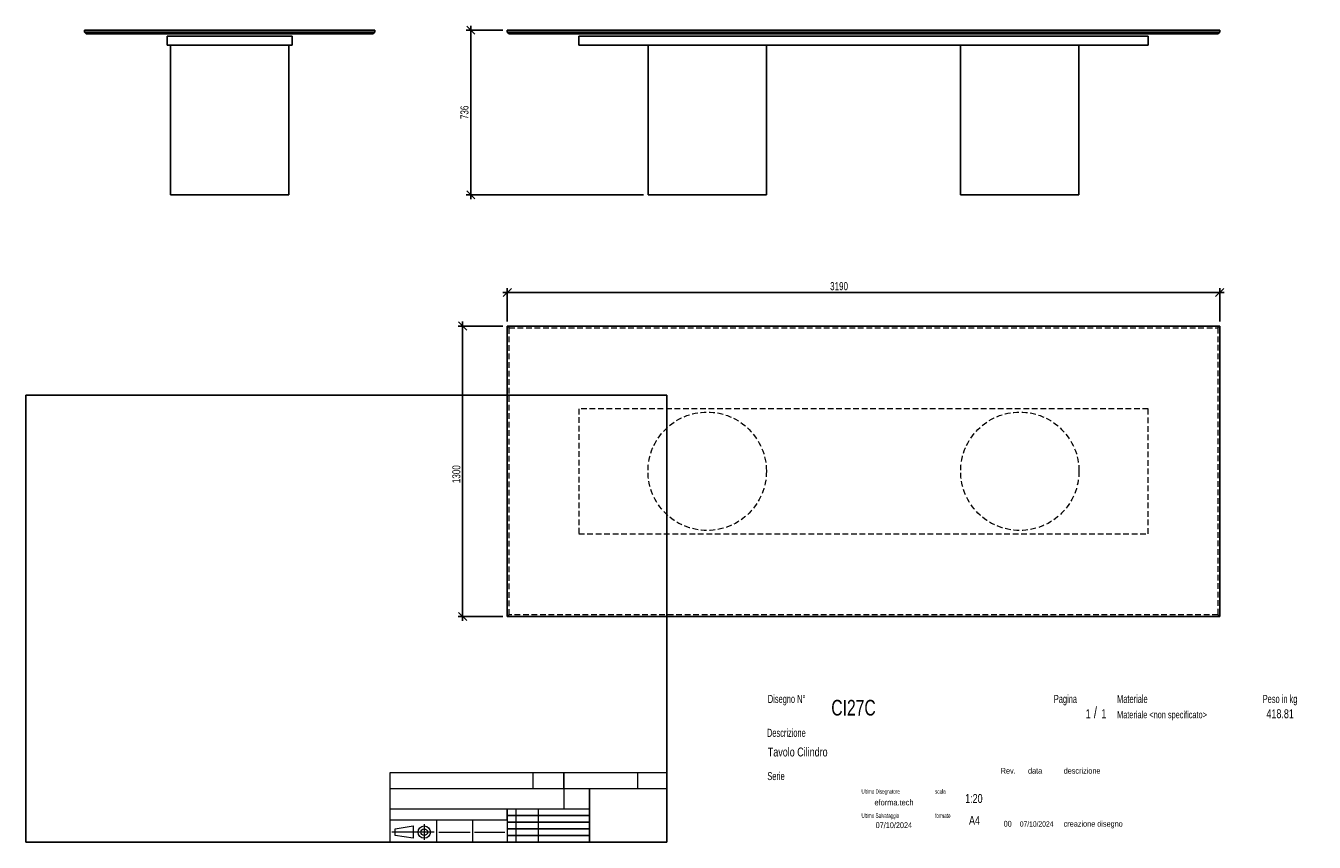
# Model space of a CAD drawing. Header units: millimetres. Extents: x 2 to 291, y 2 to 185.
import ezdxf

# ---------------------------------------------------------------- set-up
doc = ezdxf.new("R2010")
doc.units = ezdxf.units.MM
doc.linetypes.add('HIDDEN', pattern=[1.905, 1.27, -0.635])
doc.layers.add('FORMAT', color=7, linetype='Continuous')
doc.styles.add('SLDTEXTSTYLE0', font='TXT', dxfattribs={"width": 0.605})
doc.styles.add('SLDTEXTSTYLE1', font='TXT', dxfattribs={"width": 0.75})
doc.dimstyles.new('SLDDIMSTYLE0', dxfattribs={"dimtxt": 1.8, "dimasz": 1.8, "dimexe": 0, "dimexo": 0.0625, "dimgap": 0.45, "dimtad": 1, "dimlfac": 20, "dimrnd": 1e-09, "dimzin": 12, "dimdsep": 46, "dimtxsty": 'SLDTEXTSTYLE1', "dimblk1": 'OBLIQUE', "dimblk2": 'OBLIQUE', "dimsah": 1, "dimcen": 0.09, "dimadec": 0, "dimazin": 3, "dimtfac": 1, "dimtmove": 0, "dimatfit": 0, "dimldrblk": 'OBLIQUE', "dimfxl": 0, "dimfrac": 2, "dimtolj": 1, "dimtzin": 12, "dimarcsym": 0})

# ---------------------------------------------------------------- blocks, each defined once
blk = doc.blocks.new('_Oblique')
at = {"color": 0, "linetype": 'ByBlock', "lineweight": -2}
blk.add_line((-0.5, -0.5), (0.5, 0.5), dxfattribs=at)
blk = doc.blocks.new('_D')
at = {"layer": 'FORMAT', "color": 7}
for p, q in [((102.14, 184.19), (102.14, 185.19)), ((109.32, 184.19), (101.14, 184.19)), ((102.14, 147.39), (102.14, 184.19)), ((140.82, 147.39), (101.14, 147.39)), ((102.14, 147.39), (102.14, 146.39))]:
    blk.add_line(p, q, dxfattribs=at)
at = {"layer": 'FORMAT', "color": 7, "xscale": 1.8, "yscale": 1.8}
for p, rotation in [((102.14, 184.19), 270.0000000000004), ((102.14, 147.39), 90.0000000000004)]:
    blk.add_blockref('_Oblique', p, dxfattribs=dict(at, rotation=rotation))
at = {"layer": 'FORMAT', "color": 7, "insert": (99.82, 164.31), "char_height": 1.8, "attachment_point": 1, "rotation": 90, "style": 'SLDTEXTSTYLE1'}
blk.add_mtext('736', dxfattribs=at)
blk = doc.blocks.new('_D_1')
at = {"layer": 'FORMAT', "color": 7}
for p, q in [((100.32, 118.01), (100.32, 119.01)), ((109.32, 118.01), (99.32, 118.01)), ((100.32, 118.01), (100.32, 53.01)), ((109.32, 53.01), (99.32, 53.01)), ((100.32, 53.01), (100.32, 52.01))]:
    blk.add_line(p, q, dxfattribs=at)
at = {"layer": 'FORMAT', "color": 7, "xscale": 1.8, "yscale": 1.8}
for p, rotation in [((100.32, 118.01, 16.8), 270.0000000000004), ((100.32, 53.01, 16.8), 90.0000000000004)]:
    blk.add_blockref('_Oblique', p, dxfattribs=dict(at, rotation=rotation))
at = {"layer": 'FORMAT', "color": 7, "insert": (98, 82.85), "char_height": 1.8, "attachment_point": 1, "rotation": 90, "style": 'SLDTEXTSTYLE1'}
blk.add_mtext('1300', dxfattribs=at)
blk = doc.blocks.new('_D_2')
at = {"layer": 'FORMAT', "color": 7}
for p, q in [((110.32, 125.51), (109.32, 125.51)), ((110.32, 119.01), (110.32, 126.51)), ((269.82, 125.51), (110.32, 125.51)), ((269.82, 119.01), (269.82, 126.51)), ((269.82, 125.51), (270.82, 125.51))]:
    blk.add_line(p, q, dxfattribs=at)
at = {"layer": 'FORMAT', "color": 7, "xscale": 1.8, "yscale": 1.8}
blk.add_blockref('_Oblique', (110.32, 125.51, 16.8), dxfattribs=at)
at = {"layer": 'FORMAT', "color": 7, "xscale": 1.8, "yscale": 1.8, "rotation": 180.0000000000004}
blk.add_blockref('_Oblique', (269.82, 125.51, 16.8), dxfattribs=at)
at = {"layer": 'FORMAT', "color": 7, "insert": (182.59, 127.83), "char_height": 1.8, "attachment_point": 1, "style": 'SLDTEXTSTYLE1'}
blk.add_mtext('3190', dxfattribs=at)

msp = doc.modelspace()

# ---------------------------------------------------------------- linework, layer by layer
at = {"color": 7, "linetype": 'Continuous', "lineweight": 25}
for p, q in [((15.63897, 184.19439), (15.63897, 183.79439)), ((15.63897, 184.19439), (80.63897, 184.19439)), ((15.63897, 183.79439), (80.63897, 183.79439)), ((15.63897, 183.79439), (16.03897, 183.39439)), ((80.23897, 183.39439), (16.03897, 183.39439)), ((34.13897, 180.89439), (34.13897, 182.89439)), ((34.13897, 182.89439), (62.13897, 182.89439)), ((62.13897, 180.89439), (62.13897, 182.89439)), ((80.63897, 183.79439), (80.23897, 183.39439)), ((80.63897, 184.19439), (80.63897, 183.79439)), ((110.32053, 184.19439), (110.32053, 183.79439)), ((110.32053, 184.19439), (269.82053, 184.19439)), ((110.32053, 183.79439), (269.82053, 183.79439)), ((110.72053, 183.39439), (110.32053, 183.79439)), ((269.42053, 183.39439), (110.72053, 183.39439)), ((126.32053, 180.89439), (126.32053, 182.89439)), ((126.32053, 182.89439), (253.82053, 182.89439)), ((253.82053, 180.89439), (253.82053, 182.89439)), ((269.82053, 183.79439), (269.42053, 183.39439)), ((269.82053, 184.19439), (269.82053, 183.79439)), ((34.13897, 180.89439), (62.13897, 180.89439)), ((34.88897, 180.89439), (34.88897, 147.39439)), ((61.38897, 147.39439), (61.38897, 180.89439)), ((126.32053, 180.89439), (253.82053, 180.89439)), ((141.82053, 180.89439), (141.82053, 147.39439)), ((168.32053, 147.39439), (168.32053, 180.89439)), ((211.82053, 180.89439), (211.82053, 147.39439)), ((238.32053, 147.39439), (238.32053, 180.89439)), ((34.88897, 147.39439), (61.38897, 147.39439)), ((141.82053, 147.39439), (155.07053, 147.39439)), ((155.07053, 147.39439), (168.32053, 147.39439)), ((211.82053, 147.39439), (225.07053, 147.39439)), ((225.07053, 147.39439), (238.32053, 147.39439)), ((110.32053, 118.0069), (110.32053, 53.0069)), ((269.82053, 118.0069), (110.32053, 118.0069)), ((269.82053, 53.0069), (269.82053, 118.0069)), ((110.32053, 53.0069), (269.82053, 53.0069))]:
    msp.add_line(p, q, dxfattribs=at)
at = {"color": 7, "linetype": 'HIDDEN', "lineweight": 18}
for p, q in [((110.72053, 117.6069), (110.32053, 118.0069)), ((110.72053, 117.6069), (269.42053, 117.6069)), ((110.72053, 53.4069), (110.72053, 117.6069)), ((269.82053, 118.0069), (269.42053, 117.6069)), ((269.42053, 117.6069), (269.42053, 53.4069)), ((126.32053, 99.5069), (126.32053, 71.5069)), ((253.82053, 99.5069), (126.32053, 99.5069)), ((253.82053, 71.5069), (253.82053, 99.5069)), ((126.32053, 71.5069), (253.82053, 71.5069)), ((110.72053, 53.4069), (110.32053, 53.0069)), ((269.42053, 53.4069), (110.72053, 53.4069)), ((269.82053, 53.0069), (269.42053, 53.4069))]:
    msp.add_line(p, q, dxfattribs=at)
for centre in [(155.07053, 85.5069), (225.07053, 85.5069)]:
    msp.add_circle(centre, 13.25, dxfattribs=at)
at = {"layer": 'FORMAT', "color": 251, "true_color": 0x484848}
for p, q in [((2.5, 102.5), (146, 102.5)), ((2.5, 102.5), (2.5, 2.5)), ((146, 102.5), (146, 2.5)), ((2.5, 2.5), (146, 2.5))]:
    msp.add_line(p, q, dxfattribs=at)
at = {"layer": 'FORMAT', "color": 251, "lineweight": 18, "true_color": 0x484848}
for p, q in [((146, 18), (84, 18)), ((84, 18), (84, 2.5)), ((116, 18), (116, 14.5)), ((139.5, 18), (139.5, 14.5)), ((84, 14.5), (146, 14.5)), ((84, 10), (123, 10)), ((112.25, 10), (112.25, 2.5)), ((117.25, 10), (117.25, 2.5)), ((123, 10), (128.75, 10)), ((84, 7.5), (110.25, 7.5)), ((85.22616, 5.51421), (89.22616, 6.13921)), ((89.22616, 6.13921), (89.22616, 3.38921)), ((91.73012, 6.52038), (91.73012, 3.03025)), ((94.5, 7.5), (94.5, 2.5)), ((102.5, 7.5), (102.5, 2.5)), ((110.25, 7.5), (110.25, 2.5)), ((93.94146, 4.76421), (84.44672, 4.76421)), ((85.22616, 4.01421), (85.22616, 5.51421)), ((89.22616, 3.38921), (85.22616, 4.01421)), ((95, 4.75), (102, 4.75)), ((103, 4.75), (109.75, 4.75))]:
    msp.add_line(p, q, dxfattribs=at)
at = {"layer": 'FORMAT', "color": 7}
for p, q in [((123, 14.5), (123, 18)), ((128.75, 10), (128.75, 14.5)), ((110.25, 7.5), (110.25, 10)), ((128.75, 2.5), (128.75, 10)), ((110.25, 8.5), (128.75, 8.5)), ((110.25, 7), (128.75, 7)), ((110.25, 5.5), (128.75, 5.5)), ((110.25, 4), (128.75, 4)), ((110.25, 2.5), (128.75, 2.5))]:
    msp.add_line(p, q, dxfattribs=at)
at = {"layer": 'FORMAT', "color": 7, "lineweight": 18}
msp.add_line((123, 14.5), (123, 10), dxfattribs=at)
at = {"layer": 'FORMAT', "color": 251, "lineweight": 18, "true_color": 0x484848}
for radius in [1.375, 0.75]:
    msp.add_circle((91.73012, 4.76421), radius, dxfattribs=at)

# ---------------------------------------------------------------- texts
at = {"color": 18, "linetype": 'Continuous', "lineweight": 0, "true_color": 0x060606, "insert": (280.29073, 32.24796), "char_height": 2, "attachment_point": 1, "style": 'SLDTEXTSTYLE1'}
msp.add_mtext('418.81', dxfattribs=at)
at = {"layer": 'FORMAT', "color": 18, "true_color": 0x060606}
for s, insert, char_height, attachment_point, style in [('Disegno N°', (168.65209, 35.46055), 1.8, 1, 'SLDTEXTSTYLE0'), ('Pagina', (232.68578, 35.4642), 1.8, 1, 'SLDTEXTSTYLE0'), ('Materiale', (246.84637, 35.4642), 1.8, 1, 'SLDTEXTSTYLE0'), ('Peso in kg', (279.45834, 35.4642), 1.8, 1, 'SLDTEXTSTYLE0'), ('CI27C', (182.85785, 34.35127), 3.5, 1, 'SLDTEXTSTYLE1'), ('1', (239.82456, 32.24796), 2, 1, 'SLDTEXTSTYLE1'), ('/', (241.64155, 32.74597), 2.5, 1, 'SLDTEXTSTYLE1'), ('1', (243.32047, 32.24796), 2, 1, 'SLDTEXTSTYLE1'), ('Materiale <non specificato>', (246.84637, 31.8349), 1.5875, 1, 'SLDTEXTSTYLE1'), ('Descrizione', (168.45959, 27.87301), 1.8, 1, 'SLDTEXTSTYLE0'), ('Tavolo Cilindro', (168.65209, 23.69153), 2, 1, 'SLDTEXTSTYLE1'), ('Serie', (168.54671, 18.20074), 1.8, 1, 'SLDTEXTSTYLE0'), ('Rev.', (220.80434, 19.14061), 1.3, 1, 'SLDTEXTSTYLE1'), ('data', (226.90583, 19.14061), 1.3, 1, 'SLDTEXTSTYLE1'), ('descrizione', (234.88928, 19.14061), 1.3, 1, 'SLDTEXTSTYLE1'), ('Ultimo Disegnatore', (189.61829, 14.3444), 1, 1, 'SLDTEXTSTYLE0'), ('scala', (206.10636, 14.3444), 1, 1, 'SLDTEXTSTYLE0'), ('1:20', (212.8317, 13.28812), 2, 1, 'SLDTEXTSTYLE1'), ('Ultimo Salvataggio', (189.61829, 8.93841), 1, 1, 'SLDTEXTSTYLE0'), ('formato', (206.10636, 8.93841), 1, 1, 'SLDTEXTSTYLE0'), ('07/10/2024', (196.86819, 6.95548), 1.3, 2, 'SLDTEXTSTYLE1'), ('A4', (213.69281, 8.39825), 2, 1, 'SLDTEXTSTYLE1'), ('00', (221.45534, 7.2775), 1.3, 1, 'SLDTEXTSTYLE1'), ('07/10/2024', (225.06555, 7.1779), 1.2, 1, 'SLDTEXTSTYLE1'), ('creazione disegno', (234.88928, 7.2775), 1.3, 1, 'SLDTEXTSTYLE1')]:
    msp.add_mtext(s, dxfattribs=dict(at, insert=insert, char_height=char_height, attachment_point=attachment_point, style=style))
at = {"layer": 'FORMAT', "color": 18, "true_color": 0x020202, "insert": (196.90354, 12.06285), "char_height": 1.3229167, "attachment_point": 2, "style": 'SLDTEXTSTYLE1'}
msp.add_mtext('eforma.tech', dxfattribs=at)

# ---------------------------------------------------------------- dimensions: what is measured, and where the dimension line sits
at = {"layer": 'FORMAT', "color": 7}
for base, p1, p2, picture, middle in [((102.14001, 184.19439), (141.82053, 147.39439), (110.32053, 184.19439), '_D', (102.14001, 166.3079)), ((100.32053, 53.0069), (110.32053, 118.0069), (110.32053, 53.0069), '_D_1', (100.32053, 85.50798))]:
    dim = msp.add_linear_dim(base=base, p1=p1, p2=p2, angle=90, dimstyle='SLDDIMSTYLE0', dxfattribs=at)
    dim.commit()
    dim.dimension.update_dxf_attribs({"geometry": picture, "text_midpoint": middle, "dimtype": 160})
dim = msp.add_linear_dim(base=(110.32053, 125.5069), p1=(269.82053, 118.0069), p2=(110.32053, 118.0069), dimstyle='SLDDIMSTYLE0', dxfattribs=at)
dim.commit()
dim.dimension.update_dxf_attribs({"geometry": '_D_2', "text_midpoint": (185.2472, 125.5069), "dimtype": 160})

doc.saveas('drawing.dxf')
